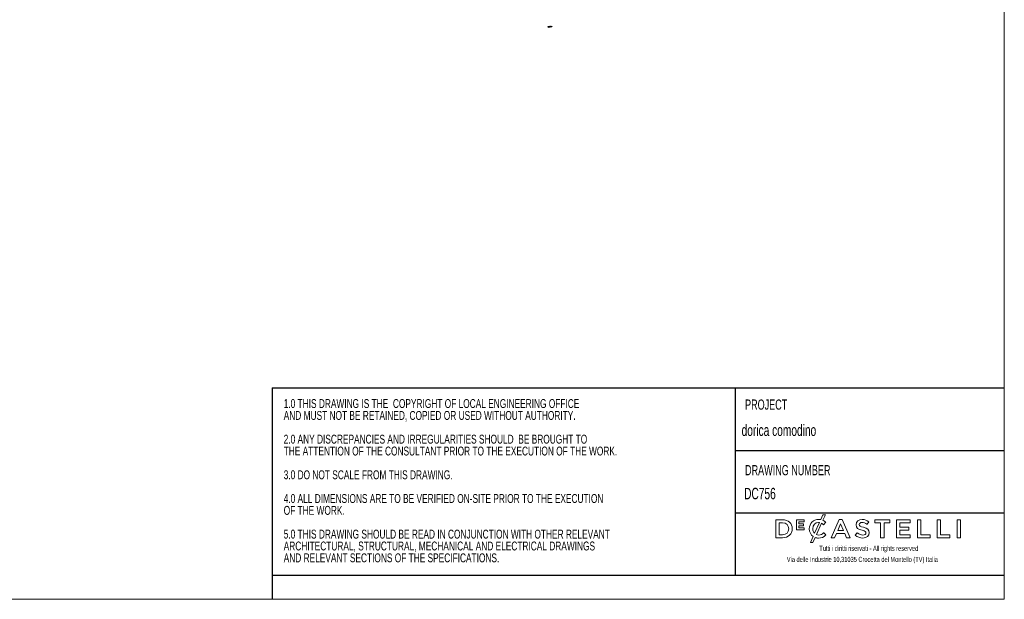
# Model space of a CAD drawing. Header units: millimetres. Extents: x 5 to 415, y 5 to 292.
# Tile 5 of 6: x 210 to 415, y 5 to 126. Entities that reach past the tile are written whole.
import ezdxf

# ---------------------------------------------------------------- set-up
doc = ezdxf.new("R2010")
doc.units = ezdxf.units.MM
doc.header["$PDSIZE"] = -1
doc.linetypes.add('CENTERX2', pattern=[20.32, 12.7, -2.54, 2.54, -2.54])
doc.layers.add('SLD-0', color=179, linetype='Continuous')
doc.layers.add('TABELLA', color=7, linetype='Continuous')
doc.styles.add('SLDTEXTSTYLE0', font='TXT', dxfattribs={"width": 0.7})
doc.styles.add('SLDTEXTSTYLE1', font='TXT', dxfattribs={"width": 0.665})

# ---------------------------------------------------------------- blocks, each defined once
blk = doc.blocks.new('SW_NOTE_0')
at = {"layer": 'TABELLA', "color": 0, "char_height": 1.8521, "attachment_point": 1, "style": 'SLDTEXTSTYLE0'}
for s, insert in [('1.0 THIS DRAWING IS THE  COPYRIGHT OF LOCAL ENGINEERING OFFICE', (0, 2.39)), ('AND MUST NOT BE RETAINED, COPIED OR USED WITHOUT AUTHORITY.', (0, -0.08)), ('2.0 ANY DISCREPANCIES AND IRREGULARITIES SHOULD  BE BROUGHT TO', (0, -5.02)), ('THE ATTENTION OF THE CONSULTANT PRIOR TO THE EXECUTION OF THE WORK.', (0, -7.49)), ('3.0 DO NOT SCALE FROM THIS DRAWING.', (0, -12.43)), ('4.0 ALL DIMENSIONS ARE TO BE VERIFIED ON-SITE PRIOR TO THE EXECUTION', (0, -17.37)), ('OF THE WORK.', (0, -19.84)), ('5.0 THIS DRAWING SHOULD BE READ IN CONJUNCTION WITH OTHER RELEVANT', (0, -24.78)), ('ARCHITECTURAL, STRUCTURAL, MECHANICAL AND ELECTRICAL DRAWINGS', (0, -27.25)), ('AND RELEVANT SECTIONS OF THE SPECIFICATIONS.', (0, -29.72))]:
    blk.add_mtext(s, dxfattribs=dict(at, insert=insert))

msp = doc.modelspace()

# ---------------------------------------------------------------- linework, layer by layer
at = {"color": 7, "linetype": 'Continuous'}
for p, q in [((320.079, 124.169), (320.767, 124.243)), ((320.079, 124.087), (320.767, 124.162))]:
    msp.add_line(p, q, dxfattribs=at)
at = {"color": 7, "linetype": 'CENTERX2'}
for p, q in [((320.079, 124.128), (320.767, 124.202)), ((320.423, 124.097), (320.423, 124.234))]:
    msp.add_line(p, q, dxfattribs=at)
at = {"color": 7, "linetype": 'Continuous', "flags": 128}
for points in [[(320.079, 124.087), (320.06, 124.088), (320.044, 124.095), (320.034, 124.107), (320.03, 124.123), (320.034, 124.139), (320.044, 124.153), (320.06, 124.164), (320.079, 124.169)], [(320.767, 124.243), (320.786, 124.242), (320.802, 124.235), (320.813, 124.223), (320.816, 124.208), (320.813, 124.192), (320.802, 124.177), (320.786, 124.167), (320.767, 124.162)]]:
    msp.add_lwpolyline(points, dxfattribs=at)
at = {"color": 7, "linetype": 'Continuous'}
msp.add_point((320.423, 124.165), dxfattribs=at)
at = {"layer": 'SLD-0', "lineweight": 18}
for p, q in [((377.239, 22.573), (376.787, 21.58)), ((377.76, 22.573), (377.239, 22.573)), ((377.243, 21.437), (377.76, 22.573)), ((368.851, 21.557), (367.445, 21.557)), ((367.445, 21.557), (367.445, 17.799)), ((368.136, 18.432), (368.136, 20.924)), ((368.136, 20.924), (368.851, 20.924)), ((373.337, 21.531), (371.764, 21.531)), ((371.764, 21.531), (371.764, 19.446)), ((372.22, 20.7), (372.22, 21.123)), ((372.22, 21.123), (373.337, 21.123)), ((373.203, 20.7), (372.22, 20.7)), ((373.203, 20.292), (373.203, 20.7)), ((373.337, 21.123), (373.337, 21.531)), ((376.509, 20.97), (375.488, 18.73)), ((375.886, 18.459), (376.962, 20.821)), ((377.362, 20.525), (377.376, 20.512)), ((377.376, 20.512), (377.82, 21.024)), ((377.82, 21.024), (377.807, 21.036)), ((380.61, 21.584), (378.957, 17.799)), ((380.305, 19.314), (380.914, 20.736)), ((381.24, 21.584), (380.61, 21.584)), ((380.914, 20.736), (381.529, 19.314)), ((381.245, 21.572), (381.24, 21.584)), ((382.893, 17.799), (381.245, 21.572)), ((384.122, 20.512), (384.122, 20.502)), ((384.813, 20.56), (384.813, 20.571)), ((386.399, 20.615), (386.414, 20.603)), ((386.414, 20.603), (386.786, 21.127)), ((386.786, 21.127), (386.773, 21.138)), ((391.134, 21.557), (388.077, 21.557)), ((388.077, 21.557), (388.077, 20.914)), ((388.077, 20.914), (389.257, 20.914)), ((389.257, 20.914), (389.257, 17.799)), ((389.954, 17.799), (389.954, 20.914)), ((389.954, 20.914), (391.134, 20.914)), ((391.134, 20.914), (391.134, 21.557)), ((395.381, 21.557), (392.584, 21.557)), ((392.584, 21.557), (392.584, 17.799)), ((393.276, 20.005), (393.276, 20.935)), ((393.276, 20.935), (395.381, 20.935)), ((395.381, 20.935), (395.381, 21.557)), ((397.634, 21.557), (396.943, 21.557)), ((396.943, 21.557), (396.943, 17.799)), ((397.634, 18.432), (397.634, 21.557)), ((401.722, 21.557), (401.031, 21.557)), ((401.031, 21.557), (401.031, 17.799)), ((401.722, 18.432), (401.722, 21.557)), ((405.155, 21.557), (405.155, 17.799)), ((405.846, 21.557), (405.155, 21.557)), ((405.846, 17.799), (405.846, 21.557)), ((370.124, 19.678), (370.124, 19.667)), ((370.847, 19.678), (370.847, 19.689)), ((371.764, 19.446), (373.352, 19.446)), ((372.22, 20.292), (373.203, 20.292)), ((372.22, 19.854), (372.22, 20.292)), ((373.352, 19.854), (372.22, 19.854)), ((373.352, 19.446), (373.352, 19.854)), ((374.401, 19.678), (374.401, 19.667)), ((375.124, 19.678), (375.124, 19.689)), ((377.402, 18.864), (377.388, 18.852)), ((377.847, 18.413), (377.402, 18.864)), ((379.667, 17.799), (380.05, 18.697)), ((380.05, 18.697), (381.784, 18.697)), ((381.529, 19.314), (380.305, 19.314)), ((381.784, 18.697), (382.162, 17.799)), ((384.383, 18.854), (383.966, 18.358)), ((384.397, 18.842), (384.383, 18.854)), ((386.201, 18.822), (386.201, 18.812)), ((386.891, 18.876), (386.891, 18.886)), ((395.141, 20.005), (393.276, 20.005)), ((393.276, 19.383), (395.141, 19.383)), ((393.276, 18.421), (393.276, 19.383)), ((395.141, 19.383), (395.141, 20.005)), ((367.445, 17.799), (368.851, 17.799)), ((368.851, 18.432), (368.136, 18.432)), ((375.192, 18.082), (374.629, 16.846)), ((374.629, 16.846), (375.152, 16.846)), ((375.152, 16.846), (375.614, 17.859)), ((377.834, 18.4), (377.847, 18.413)), ((378.957, 17.799), (379.667, 17.799)), ((382.162, 17.799), (382.893, 17.799)), ((383.966, 18.358), (383.979, 18.346)), ((389.257, 17.799), (389.954, 17.799)), ((392.584, 17.799), (395.407, 17.799)), ((395.407, 18.421), (393.276, 18.421)), ((395.407, 17.799), (395.407, 18.421)), ((396.943, 17.799), (399.59, 17.799)), ((399.59, 18.432), (397.634, 18.432)), ((399.59, 17.799), (399.59, 18.432)), ((401.031, 17.799), (403.678, 17.799)), ((403.678, 18.432), (401.722, 18.432)), ((403.678, 17.799), (403.678, 18.432)), ((405.155, 17.799), (405.846, 17.799))]:
    msp.add_line(p, q, dxfattribs=at)
for points in [[(370.847, 19.689), (370.847, 20.771), (370.007, 21.557), (368.851, 21.557)], [(368.851, 20.924), (369.601, 20.924), (370.124, 20.412), (370.124, 19.678)], [(376.962, 20.821), (377.095, 20.748), (377.226, 20.651), (377.362, 20.525)], [(377.807, 21.036), (377.656, 21.181), (377.478, 21.327), (377.243, 21.437)], [(384.122, 20.502), (384.122, 19.807), (384.562, 19.569), (385.375, 19.373)], [(385.681, 19.994), (385, 20.157), (384.813, 20.278), (384.813, 20.56)], [(368.851, 17.799), (370.007, 17.799), (370.847, 18.589), (370.847, 19.678)], [(370.124, 19.667), (370.124, 18.94), (369.601, 18.432), (368.851, 18.432)], [(374.401, 19.667), (374.401, 18.995), (374.707, 18.425), (375.192, 18.082)], [(375.488, 18.73), (375.261, 18.963), (375.124, 19.296), (375.124, 19.678)], [(385.375, 19.373), (386.077, 19.211), (386.201, 19.066), (386.201, 18.822)], [(386.891, 18.886), (386.891, 19.464), (386.541, 19.784), (385.681, 19.994)]]:
    msp.add_open_spline(points, degree=3, dxfattribs=at)
for points, knots in [([(376.787, 21.58), (376.652, 21.606), (376.503, 21.621), (376.338, 21.621), (375.233, 21.621), (374.401, 20.786), (374.401, 19.678)], [11, 11, 11, 11, 12, 12, 12, 13, 13, 13, 13]), ([(375.124, 19.689), (375.124, 20.427), (375.643, 20.983), (376.333, 20.983), (376.393, 20.983), (376.451, 20.978), (376.509, 20.97)], [2, 2, 2, 2, 3, 3, 3, 4, 4, 4, 4]), ([(386.773, 21.138), (386.377, 21.456), (385.932, 21.61), (385.411, 21.61), (384.653, 21.61), (384.122, 21.159), (384.122, 20.512)], [7, 7, 7, 7, 8, 8, 8, 9, 9, 9, 9]), ([(384.813, 20.571), (384.813, 20.824), (385.049, 20.993), (385.4, 20.993), (385.731, 20.993), (386.058, 20.87), (386.399, 20.615)], [2, 2, 2, 2, 3, 3, 3, 4, 4, 4, 4]), ([(377.388, 18.852), (377.072, 18.556), (376.785, 18.373), (376.333, 18.373), (376.173, 18.373), (376.023, 18.404), (375.886, 18.459)], [0, 0, 0, 0, 1, 1, 1, 2, 2, 2, 2]), ([(383.979, 18.346), (384.419, 17.953), (384.96, 17.746), (385.544, 17.746), (386.362, 17.746), (386.891, 18.189), (386.891, 18.876)], [18, 18, 18, 18, 19, 19, 19, 20, 20, 20, 20]), ([(386.201, 18.812), (386.201, 18.539), (385.949, 18.363), (385.56, 18.363), (385.139, 18.363), (384.78, 18.511), (384.397, 18.842)], [13, 13, 13, 13, 14, 14, 14, 15, 15, 15, 15]), ([(375.614, 17.859), (375.828, 17.779), (376.062, 17.735), (376.311, 17.735), (376.939, 17.735), (377.381, 17.928), (377.834, 18.4)], [18, 18, 18, 18, 19, 19, 19, 20, 20, 20, 20])]:
    msp.add_open_spline(points, degree=3, knots=knots, dxfattribs=at)
at = {"layer": 'TABELLA', "color": 5, "linetype": 'Continuous', "lineweight": 18}
for p, q in [((415, 5), (414.98, 292)), ((5, 5), (415, 5))]:
    msp.add_line(p, q, dxfattribs=at)
at = {"layer": 'TABELLA'}
for p, q in [((262.557, 49.029), (262.557, 10.005)), ((262.557, 49.029), (414.998, 49.029)), ((358.975, 49.029), (358.975, 10.005)), ((358.975, 35.949), (414.998, 35.949)), ((358.975, 22.984), (414.999, 22.984)), ((262.557, 10.005), (262.557, 5.005)), ((262.557, 10.005), (415, 10.005))]:
    msp.add_line(p, q, dxfattribs=at)

# ---------------------------------------------------------------- block references
at = {"layer": 'TABELLA', "color": 2}
msp.add_blockref('SW_NOTE_0', (264.968, 44.27), dxfattribs=at)

# ---------------------------------------------------------------- texts
at = {"layer": 'SLD-0', "char_height": 1.05833, "attachment_point": 1, "style": 'SLDTEXTSTYLE1'}
for s, insert in [('Tutti i diritti riservati - All rights reserved', (376.484, 16.137)), ('Via delle Industrie 10,31035 Crocetta del Montello (TV) Italia', (369.713, 13.834))]:
    msp.add_mtext(s, dxfattribs=dict(at, insert=insert))
at = {"layer": 'TABELLA', "attachment_point": 1, "style": 'SLDTEXTSTYLE1'}
for s, insert, char_height in [('PROJECT', (361.026, 46.579), 2.1167), ('dorica comodino', (360.304, 41.37), 2.38125), ('DC756', (360.825, 28.192), 2.3813)]:
    msp.add_mtext(s, dxfattribs=dict(at, insert=insert, char_height=char_height))
at = {"layer": 'TABELLA', "color": 7, "insert": (361.026, 32.932), "char_height": 2.11667, "attachment_point": 1, "style": 'SLDTEXTSTYLE1'}
msp.add_mtext('DRAWING NUMBER', dxfattribs=at)

doc.saveas('drawing.dxf')
